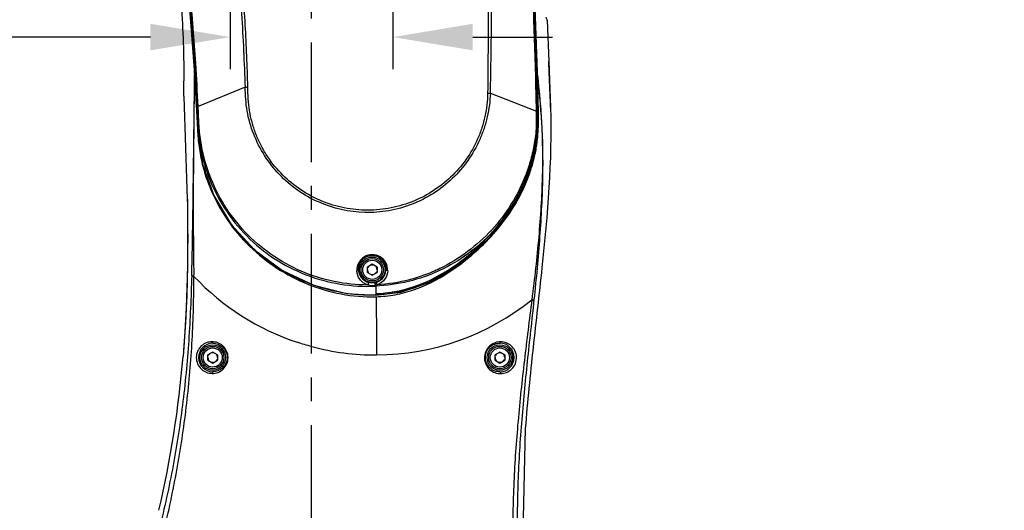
# Model space of a CAD drawing. Header units: millimetres. Extents: x 5828 to 6704, y 123 to 421.
# Tile 56 of 145: x 6417 to 6432, y 261 to 269. Entities that reach past the tile are written whole.
import ezdxf
from ezdxf import colors
from ezdxf.entities.mleader import LeaderData, LeaderLine
from ezdxf.math import Vec2, Vec3

# ---------------------------------------------------------------- set-up
doc = ezdxf.new("R2010")
doc.units = ezdxf.units.MM
doc.linetypes.add('CENTER', pattern=[0.6, 0.375, -0.075, 0.075, -0.075])
for name, color, linetype in [('中心线', 7, 'Continuous'), ('外形图', 7, 'Continuous'), ('多重引线', 7, 'Continuous'), ('尺寸标注', 7, 'Continuous')]:
    doc.layers.add(name, color=color, linetype=linetype)
doc.styles.add('微软雅黑', font='msyh.ttc', dxfattribs={"height": 1.5})
doc.dimstyles.new('尺寸标注_1_20比例', dxfattribs={"dimtxt": 1.5, "dimasz": 1.25, "dimexe": 0.5, "dimexo": 0.4, "dimgap": 0.5, "dimtad": 1, "dimdec": 1, "dimlfac": 20, "dimdsep": 46, "dimtxsty": '微软雅黑', "dimcen": 0.09, "dimadec": 0, "dimazin": 0, "dimtp": 0.01, "dimtm": 0.01, "dimtfac": 1, "dimtdec": 1, "dimtofl": 0, "dimtmove": 0, "dimatfit": 3, "dimfxl": 1, "dimtolj": 1, "dimarcsym": 0})

# ---------------------------------------------------------------- blocks, each defined once
blk = doc.blocks.new('*D1102')
at = {"layer": 'Defpoints', "color": 0}
for p in [(6420.079, 278.275), (6422.629, 278.3), (6422.629, 268.547)]:
    blk.add_point(p, dxfattribs=at)
at = {"layer": '尺寸标注', "color": 0, "lineweight": -2}
for p, q in [((6420.079, 277.875), (6420.079, 268.047)), ((6422.629, 277.9), (6422.629, 268.047)), ((6418.829, 268.547), (6412.956, 268.547)), ((6423.879, 268.547), (6425.129, 268.547))]:
    blk.add_line(p, q, dxfattribs=at)
at = {"layer": '尺寸标注', "color": 0}
for points in [[(6418.829, 268.339), (6418.829, 268.755), (6420.079, 268.547)], [(6423.879, 268.755), (6423.879, 268.339), (6422.629, 268.547)]]:
    blk.add_solid(points, dxfattribs=at)
at = {"layer": '尺寸标注', "color": 0, "insert": (6414.323, 269.827), "char_height": 1.5, "attachment_point": 5, "style": '微软雅黑'}
blk.add_mtext('\\A1;51', dxfattribs=at)
blk = doc.blocks.new('*D1103')
at = {"layer": 'Defpoints', "color": 0}
for p in [(6429.956, 276.775), (6427.905, 254.025), (6441.068, 254.025)]:
    blk.add_point(p, dxfattribs=at)
at = {"layer": '尺寸标注', "color": 0, "lineweight": -2}
for p, q in [((6430.356, 276.775), (6441.568, 276.775)), ((6441.068, 275.525), (6441.068, 255.275)), ((6428.305, 254.025), (6441.568, 254.025))]:
    blk.add_line(p, q, dxfattribs=at)
at = {"layer": '尺寸标注', "color": 0}
for points in [[(6441.276, 275.525), (6440.859, 275.525), (6441.068, 276.775)], [(6440.859, 255.275), (6441.276, 255.275), (6441.068, 254.025)]]:
    blk.add_solid(points, dxfattribs=at)
at = {"layer": '尺寸标注', "color": 0, "insert": (6439.805, 265.4), "char_height": 1.5, "attachment_point": 5, "rotation": 90, "style": '微软雅黑'}
blk.add_mtext('\\A1;455', dxfattribs=at)
blk = doc.blocks.new('*D1107')
at = {"layer": 'Defpoints', "color": 0}
for p in [(6396.354, 278.775), (6422.604, 233.66), (6422.604, 227.826)]:
    blk.add_point(p, dxfattribs=at)
at = {"layer": '尺寸标注', "color": 0, "lineweight": -2}
for p, q in [((6396.354, 278.375), (6396.354, 227.326)), ((6422.604, 233.26), (6422.604, 227.326)), ((6397.604, 227.826), (6421.354, 227.826))]:
    blk.add_line(p, q, dxfattribs=at)
at = {"layer": '尺寸标注', "color": 0}
for points in [[(6397.604, 228.034), (6397.604, 227.618), (6396.354, 227.826)], [(6421.354, 227.618), (6421.354, 228.034), (6422.604, 227.826)]]:
    blk.add_solid(points, dxfattribs=at)
at = {"layer": '尺寸标注', "color": 0, "insert": (6409.479, 229.102), "char_height": 1.5, "attachment_point": 5, "style": '微软雅黑'}
blk.add_mtext('\\A1;525', dxfattribs=at)
blk = doc.blocks.new('*D1135')
at = {"layer": 'Defpoints', "color": 0}
for p in [(6418.486, 281.475), (6430.504, 234.025), (6446.368, 234.025)]:
    blk.add_point(p, dxfattribs=at)
at = {"layer": '尺寸标注', "color": 0, "lineweight": -2}
for p, q in [((6418.886, 281.475), (6446.868, 281.475)), ((6446.368, 280.225), (6446.368, 235.275)), ((6430.904, 234.025), (6446.868, 234.025))]:
    blk.add_line(p, q, dxfattribs=at)
at = {"layer": '尺寸标注', "color": 0}
for points in [[(6446.576, 280.225), (6446.159, 280.225), (6446.368, 281.475)], [(6446.159, 235.275), (6446.576, 235.275), (6446.368, 234.025)]]:
    blk.add_solid(points, dxfattribs=at)
at = {"layer": '尺寸标注', "color": 0, "insert": (6445.092, 257.726), "char_height": 1.5, "attachment_point": 5, "rotation": 90, "style": '微软雅黑'}
blk.add_mtext('\\A1;949', dxfattribs=at)

msp = doc.modelspace()

# ---------------------------------------------------------------- linework, layer by layer
at = {"layer": '中心线', "linetype": 'CENTER', "ltscale": 5}
msp.add_line((6421.3543, 248.5891), (6421.3543, 283.5458), dxfattribs=at)
at = {"layer": '外形图', "color": 7, "linetype": 'Continuous'}
for p, q in [((6425.0469, 268.8137), (6425.0708, 268.165)), ((6425.0781, 267.9932), (6425.0708, 268.165)), ((6425.0708, 268.165), (6425.0984, 267.4437)), ((6419.5205, 267.9681), (6419.5208, 268.0259)), ((6424.884, 268.0276), (6424.8902, 267.969)), ((6419.5187, 267.9679), (6419.5201, 267.95)), ((6419.519, 267.9679), (6419.5201, 267.95)), ((6419.5204, 267.968), (6419.5205, 267.9681)), ((6424.8903, 267.969), (6424.8902, 267.969)), ((6424.8924, 267.9491), (6424.8915, 267.9691)), ((6424.8924, 267.9491), (6424.8917, 267.9691)), ((6420.3111, 267.7632), (6419.5762, 267.458)), ((6419.3515, 267.6288), (6419.3515, 267.6304)), ((6419.3515, 267.6237), (6419.3515, 267.6288)), ((6419.3515, 267.6177), (6419.4054, 266.0084)), ((6424.1544, 267.6702), (6424.8802, 267.387)), ((6422.3043, 264.9869), (6422.2293, 264.9436)), ((6422.2293, 264.857), (6422.2293, 264.9436)), ((6422.3793, 264.9436), (6422.3043, 264.9869)), ((6422.3793, 264.9436), (6422.3793, 264.857)), ((6422.2293, 264.857), (6422.3043, 264.8137)), ((6422.3043, 264.8137), (6422.3793, 264.857)), ((6422.3589, 264.644), (6422.3584, 264.6568)), ((6422.361, 264.5551), (6422.3616, 264.5277)), ((6422.3616, 264.5277), (6422.3621, 264.5069)), ((6422.3622, 264.5023), (6422.3621, 264.5069)), ((6419.8043, 263.6119), (6419.7293, 263.5686)), ((6419.7293, 263.482), (6419.7293, 263.5686)), ((6419.8793, 263.5686), (6419.8043, 263.6119)), ((6419.8793, 263.5686), (6419.8793, 263.482)), ((6424.3043, 263.6119), (6424.2293, 263.5686)), ((6424.2293, 263.482), (6424.2293, 263.5686)), ((6424.3793, 263.5686), (6424.3043, 263.6119)), ((6424.3793, 263.5686), (6424.3793, 263.482)), ((6419.7293, 263.482), (6419.8043, 263.4387)), ((6419.8043, 263.4387), (6419.8793, 263.482)), ((6424.2293, 263.482), (6424.3043, 263.4387)), ((6424.3043, 263.4387), (6424.3793, 263.482)), ((6424.7019, 262.4144), (6424.6495, 260.2546))]:
    msp.add_line(p, q, dxfattribs=at)
for points in [[(6425.0983, 267.4437), (6425.0963, 267.5147), (6425.0924, 267.6344), (6425.088, 267.7548), (6425.0831, 267.8766), (6425.0781, 267.9932)], [(6419.5204, 267.968), (6419.567, 267.1033), (6419.6451, 266.5561), (6419.8221, 266.0634), (6420.0944, 265.6119), (6420.4574, 265.2145), (6420.896, 264.8909), (6421.3899, 264.6581), (6421.907, 264.5284), (6422.3622, 264.5023)], [(6422.3622, 264.5023), (6422.7513, 264.5519), (6423.1902, 264.702), (6423.6659, 264.984), (6424.144, 265.4061), (6424.5094, 265.8783), (6424.742, 266.3432), (6424.8729, 266.8314), (6424.9027, 267.3984), (6424.8903, 267.969)], [(6419.4054, 266.0084), (6419.4069, 265.924), (6419.4097, 265.7157), (6419.4114, 265.4905), (6419.4114, 265.2518), (6419.4092, 265.0033), (6419.4044, 264.7491), (6419.3965, 264.4874), (6419.385, 264.216), (6419.3693, 263.9334), (6419.3484, 263.6381), (6419.3405, 263.5404)]]:
    msp.add_lwpolyline(points, dxfattribs=at)
for centre, radius in [((6422.3043, 264.9003), 0.2), ((6422.3043, 264.9003), 0.175), ((6422.3043, 264.9003), 0.15), ((6419.8043, 263.5253), 0.2), ((6419.8043, 263.5253), 0.175), ((6419.8043, 263.5253), 0.15), ((6424.3043, 263.5253), 0.2), ((6424.3043, 263.5253), 0.175), ((6424.3043, 263.5253), 0.15)]:
    msp.add_circle(centre, radius, dxfattribs=at)
for centre, radius, start, end in [((6375.5134, 265.326), 44.1144, 2.77019, 3.65207), ((6396.9589, 266.448), 22.6111, 3.34914, 3.80891), ((6500.0937, 269.4373), 75.2179, 181.118495, 181.388913), ((6420.3173, 269.984), 2.2207, 269.84089, 270.94671), ((6421.6923, 267.6236), 2.3408, 179.99775, 180.14534), ((6424.1784, 271.215), 3.5449, 268.93274, 269.61288), ((6422.3173, 267.2309), 2.756, 193.88938, 194.33765), ((6422.2231, 267.2061), 2.6585, 194.323, 205.06203), ((6422.247, 267.2193), 2.6858, 205.09974, 206.07961), ((6422.2374, 267.2147), 2.6751, 206.08096, 215.96337), ((6422.2513, 267.226), 2.693, 215.98517, 219.03777), ((6422.3004, 267.2666), 2.7568, 219.05087, 226.24893), ((6422.3157, 267.2819), 2.7784, 226.23955, 229.50863), ((6422.3219, 267.2897), 2.7883, 229.51486, 235.67316), ((6422.3044, 264.8949), 0.2421, 357.67815, 182.31526), ((6422.3276, 267.2979), 2.7983, 235.67192, 240.26631), ((6422.3043, 264.9003), 0.075, 120, 160.00237), ((6422.3043, 264.9003), 0.075, 60, 100.00237), ((6422.3043, 264.9003), 0.075, 0, 40.00237), ((6422.3536, 267.4656), 3.8991, 223.19293, 251.67404), ((6422.3286, 267.3004), 2.8009, 240.27448, 248.7541), ((6422.3041, 264.91), 0.2157, 182.57249, 194.0355), ((6422.3038, 264.91), 0.2155, 194.06959, 254.38945), ((6422.3043, 264.9003), 0.075, 180, 220.00237), ((6422.3043, 264.9003), 0.075, 240, 280.00237), ((6422.3043, 264.9003), 0.075, 300, 340.00237), ((6422.3042, 264.9101), 0.2155, 288.74473, 346.3721), ((6422.304, 264.91), 0.2157, 346.40226, 357.4182), ((6422.3054, 264.9065), 0.2118, 282.64454, 288.74966), ((6422.3052, 264.8433), 0.1939, 285.92572, 293.59546), ((6422.3541, 267.4666), 3.9005, 270.27116, 308.91849), ((6419.8066, 263.5252), 0.224, 90.58342, 179.96781), ((6422.3563, 267.4801), 3.914, 255.19622, 270.23722), ((6424.3014, 263.5257), 0.2253, 359.89313, 89.27671), ((6402.5953, 264.9388), 16.8036, 346.90316, 355.22609), ((6419.8062, 263.5252), 0.2236, 179.9746, 269.51509), ((6419.8043, 263.5253), 0.075, 180, 220.00237), ((6419.8043, 263.5253), 0.075, 120, 160.00237), ((6419.8043, 263.5253), 0.075, 60, 100.00237), ((6419.8043, 263.5253), 0.075, 0, 40.00237), ((6424.3043, 263.5253), 0.075, 180, 220.00237), ((6424.3043, 263.5253), 0.075, 120, 160.00237), ((6424.3043, 263.5253), 0.075, 60, 100.00237), ((6424.3019, 263.5256), 0.2248, 270.60023, 359.91665), ((6424.3043, 263.5253), 0.075, 0, 40.00237), ((6419.8043, 263.5253), 0.075, 240, 280.00237), ((6419.8043, 263.5253), 0.075, 300, 340.00237), ((6424.3043, 263.5253), 0.075, 240, 280.00237), ((6424.3043, 263.5253), 0.075, 300, 340.00237)]:
    msp.add_arc(centre, radius, start, end, dxfattribs=at)
for points, knots in [([(6419.5214, 268.1349), (6419.4977, 268.5079), (6419.4375, 269.253), (6419.3113, 270.367), (6419.1572, 271.4775), (6418.9801, 272.5846), (6418.8186, 273.5047), (6418.683, 274.2397), (6418.5955, 274.6985), (6418.5258, 275.0656), (6418.4741, 275.3411), (6418.4216, 275.6164), (6418.3651, 275.891), (6418.3088, 276.1656), (6418.2671, 276.4432), (6418.2499, 276.7236), (6418.2596, 277.0979), (6418.3368, 277.5618), (6418.5276, 278.0921), (6418.8112, 278.5795), (6419.2984, 279.1487), (6420.0891, 279.6815), (6421.2002, 279.9412), (6422.3309, 279.7903), (6423.1703, 279.3381), (6423.7104, 278.8186), (6424.0398, 278.361), (6424.2814, 277.8516), (6424.3772, 277.4879), (6424.4101, 277.3039)], [0, 0, 0, 0, 0.0625552, 0.1251102, 0.1876651, 0.2502198, 0.3127741, 0.3440519, 0.3753302, 0.3909678, 0.4066039, 0.4222422, 0.4378885, 0.453533, 0.4691692, 0.484829, 0.5004959, 0.5317851, 0.5630703, 0.5943514, 0.6256317, 0.6879379, 0.750243, 0.8125488, 0.8748545, 0.9061344, 0.9374199, 0.9687065, 1, 1, 1, 1]), ([(6419.5381, 268.136), (6419.5137, 268.5071), (6419.454, 269.2488), (6419.3291, 270.3579), (6419.177, 271.4635), (6419.0018, 272.5657), (6418.8415, 273.4817), (6418.7073, 274.2135), (6418.6205, 274.6703), (6418.5509, 275.0357), (6418.499, 275.3098), (6418.447, 275.5839), (6418.3924, 275.8575), (6418.3359, 276.1308), (6418.2789, 276.4986), (6418.2621, 276.9659), (6418.3486, 277.5203), (6418.5325, 278.05), (6418.8077, 278.5385), (6419.1672, 278.969), (6419.5982, 279.3277), (6420.0863, 279.6041), (6420.6167, 279.787), (6421.1715, 279.8707), (6421.7325, 279.8522), (6422.4612, 279.6936), (6423.135, 279.3374), (6423.6757, 278.8237), (6424.0062, 278.3699), (6424.251, 277.8653), (6424.3503, 277.5043), (6424.383, 277.3212)], [0, 0, 0, 0, 0.0625156, 0.1250322, 0.1875495, 0.2500659, 0.3125832, 0.3438416, 0.3751, 0.3907293, 0.4063585, 0.4219876, 0.4376171, 0.4532464, 0.4688849, 0.5001472, 0.5313885, 0.5626369, 0.593884, 0.6251199, 0.6563688, 0.6876263, 0.7188823, 0.7501318, 0.7813996, 0.8126717, 0.8749475, 0.9062139, 0.9374844, 0.9687499, 1, 1, 1, 1]), ([(6424.1544, 267.6702), (6424.1577, 267.7542), (6424.161, 267.9223), (6424.1663, 268.2587), (6424.1732, 268.6791), (6424.1728, 269.1837), (6424.1661, 269.8566), (6424.1511, 270.6976), (6424.1097, 271.7062), (6424.0532, 272.714), (6423.979, 273.7207), (6423.9042, 274.5586), (6423.8341, 275.2279), (6423.7878, 275.6459), (6423.7474, 275.9799), (6423.7151, 276.2301), (6423.6822, 276.4803), (6423.652, 276.7308), (6423.6225, 276.9815), (6423.5807, 277.2306), (6423.5168, 277.4752), (6423.3969, 277.7902), (6423.1816, 278.1556), (6422.8339, 278.526), (6422.4132, 278.8112), (6421.9398, 278.9963), (6421.4369, 279.0717), (6420.9297, 279.0332), (6420.4437, 278.8831), (6420.0039, 278.6283), (6419.6308, 278.2834), (6419.3442, 277.8637), (6419.1547, 277.392), (6419.1017, 277.0566), (6419.093, 276.8886)], [0, 0, 0, 0, 0.0156247, 0.0312509, 0.0625056, 0.0937623, 0.1250209, 0.1875417, 0.2500646, 0.3125893, 0.3751142, 0.4376385, 0.4689005, 0.5001629, 0.5157915, 0.5314178, 0.5470458, 0.5626802, 0.578314, 0.5939388, 0.6095815, 0.6252204, 0.6564523, 0.6876741, 0.718895, 0.7501183, 0.7813492, 0.8125995, 0.8438563, 0.875079, 0.9062772, 0.9374946, 0.9687462, 1, 1, 1, 1]), ([(6420.354, 267.7635), (6420.3461, 268.089), (6420.3191, 268.7397), (6420.2544, 269.7147), (6420.1658, 270.6882), (6420.0505, 271.6592), (6419.9142, 272.6273), (6419.7825, 273.4315), (6419.6628, 274.0721), (6419.5684, 274.5515), (6419.4694, 275.0299), (6419.3598, 275.506), (6419.2545, 275.9823), (6419.1447, 276.3755), (6419.116, 276.7008), (6419.1211, 276.9455), (6419.1529, 277.1884), (6419.2319, 277.5048), (6419.3957, 277.8811), (6419.7803, 278.4083), (6420.4652, 278.8893), (6421.2893, 279.0343), (6421.9348, 278.936), (6422.3936, 278.7589), (6422.8029, 278.4871), (6423.1442, 278.1328), (6423.3967, 277.711), (6423.5014, 277.3996), (6423.5347, 277.2403)], [0, 0, 0, 0, 0.0625413, 0.1251216, 0.1877243, 0.2503389, 0.3129568, 0.3755693, 0.4068711, 0.4381676, 0.4694567, 0.5007355, 0.5320031, 0.5632501, 0.5788938, 0.5945453, 0.6101993, 0.6258529, 0.6571005, 0.6883226, 0.7504053, 0.812555, 0.8438038, 0.8750365, 0.9062588, 0.937489, 0.9687393, 1, 1, 1, 1]), ([(6424.383, 277.3212), (6424.3998, 277.2268), (6424.4244, 277.0363), (6424.4609, 276.6543), (6424.5065, 276.1767), (6424.552, 275.6029), (6424.5937, 275.0288), (6424.6288, 274.4542), (6424.6691, 273.6878), (6424.7106, 272.7293), (6424.7489, 271.5786), (6424.7774, 270.6197), (6424.799, 269.8525), (6424.8227, 269.0854), (6424.8411, 268.51), (6424.8556, 268.1265)], [0, 0, 0, 0, 0.0312482, 0.0625085, 0.1250047, 0.1875045, 0.250004, 0.3125036, 0.3750034, 0.5000024, 0.6250018, 0.7500012, 0.812501, 0.8750006, 1, 1, 1, 1]), ([(6424.4101, 277.3039), (6424.4438, 277.1154), (6424.4702, 276.8287), (6424.5005, 276.447), (6424.5257, 276.1608), (6424.5505, 275.8747), (6424.5812, 275.4931), (6424.6138, 275.0155), (6424.6476, 274.442), (6424.6771, 273.8683), (6424.7031, 273.2944), (6424.7334, 272.5291), (6424.7644, 271.5722), (6424.7978, 270.4238), (6424.8313, 269.2754), (6424.8574, 268.5099), (6424.8732, 268.1273)], [0, 0, 0, 0, 0.0624922, 0.0937668, 0.1250192, 0.1562603, 0.1875029, 0.2500045, 0.3125075, 0.3750056, 0.4375048, 0.5000049, 0.6250036, 0.7500024, 0.8750013, 1, 1, 1, 1]), ([(6423.5347, 277.2403), (6423.5551, 277.1425), (6423.5813, 276.944), (6423.6187, 276.6466), (6423.6579, 276.3493), (6423.6926, 276.0515), (6423.7264, 275.7535), (6423.7708, 275.3561), (6423.823, 274.859), (6423.8772, 274.2616), (6423.9262, 273.6637), (6423.9698, 273.0654), (6424.0192, 272.2671), (6424.0592, 271.4682), (6424.0879, 270.6689), (6424.1024, 270.0693), (6424.1125, 269.4696), (6424.1189, 268.9698), (6424.1198, 268.57), (6424.1167, 268.1703), (6424.1164, 267.8705), (6424.1123, 267.6707)], [0, 0, 0, 0, 0.0312439, 0.0624856, 0.0937329, 0.1249806, 0.1562302, 0.1874812, 0.2499858, 0.3124926, 0.375001, 0.4375101, 0.5000193, 0.6250353, 0.6875418, 0.7500461, 0.8125464, 0.8750401, 0.9062844, 0.9375267, 1, 1, 1, 1]), ([(6424.4433, 277.1536), (6424.4701, 276.9639), (6424.5, 276.5815), (6424.5538, 276.0093), (6424.5955, 275.4359), (6424.6349, 274.8624), (6424.667, 274.2884), (6424.7051, 273.5229), (6424.7435, 272.5655), (6424.7799, 271.4164), (6424.8125, 270.2671), (6424.8472, 269.1179), (6424.8736, 268.3519), (6424.8902, 267.969)], [0, 0, 0, 0, 0.0625, 0.125, 0.1875002, 0.25, 0.3125002, 0.3750002, 0.5, 0.6250001, 0.7500002, 0.8750003, 1, 1, 1, 1]), ([(6424.8915, 267.9691), (6424.8749, 268.3498), (6424.8491, 269.1115), (6424.8143, 270.2542), (6424.7821, 271.397), (6424.7458, 272.5397), (6424.7004, 273.682), (6424.6507, 274.6334), (6424.6008, 275.394), (6424.5652, 275.869), (6424.5336, 276.2488), (6424.5075, 276.5334), (6424.4815, 276.818), (6424.4624, 277.0076), (6424.4509, 277.1022)], [0, 0, 0, 0, 0.1249997, 0.2499992, 0.3749989, 0.4999984, 0.6249977, 0.7499965, 0.8124963, 0.874996, 0.9062461, 0.9374963, 0.9687442, 1, 1, 1, 1]), ([(6419.093, 276.8886), (6419.088, 276.7925), (6419.0891, 276.6478), (6419.1102, 276.4565), (6419.145, 276.2675), (6419.2029, 276.0346), (6419.2676, 275.7539), (6419.331, 275.4729), (6419.3935, 275.1917), (6419.4536, 274.9099), (6419.5304, 274.5334), (6419.6216, 274.0617), (6419.7589, 273.3052), (6419.9061, 272.3553), (6420.0564, 271.2117), (6420.1751, 270.0644), (6420.2603, 268.9147), (6420.2988, 268.1471), (6420.3111, 267.7632)], [0, 0, 0, 0, 0.0313031, 0.0469226, 0.0625245, 0.0937675, 0.1249921, 0.15621, 0.1874443, 0.2186861, 0.2499313, 0.3124345, 0.374949, 0.4999938, 0.6250448, 0.7500789, 0.8750757, 1, 1, 1, 1]), ([(6419.5204, 267.9681), (6419.4989, 268.3309), (6419.4443, 269.0558), (6419.3273, 270.1399), (6419.1825, 271.2207), (6419.0155, 272.2982), (6418.8613, 273.1936), (6418.7317, 273.9088), (6418.6317, 274.4447), (6418.5296, 274.9802), (6418.4448, 275.4265), (6418.3747, 275.7832), (6418.3041, 276.1394), (6418.2581, 276.409), (6418.2475, 276.5904)], [0, 0, 0, 0, 0.1250016, 0.2500042, 0.3750079, 0.5000125, 0.6250176, 0.6875207, 0.7500231, 0.8125256, 0.8750297, 0.9062793, 0.937529, 1, 1, 1, 1]), ([(6418.8055, 273.4905), (6418.9286, 272.805), (6419.1595, 271.4312), (6419.398, 269.5887), (6419.4916, 268.4314), (6419.519, 267.9679)], [0, 0, 0, 0, 0.3750051, 0.7499946, 1, 1, 1, 1]), ([(6419.3515, 267.6304), (6419.3517, 267.7242), (6419.3579, 267.9751), (6419.351, 268.425), (6419.3227, 268.9963), (6419.2709, 269.6306), (6419.2008, 270.2878), (6419.0882, 271.1735), (6418.9875, 271.8371), (6418.9157, 272.2791)], [0, 0, 0, 0, 0.0601957, 0.1610668, 0.2886182, 0.4271477, 0.5693603, 0.7126965, 1, 1, 1, 1]), ([(6425.0469, 268.8136), (6425.046, 268.8153), (6425.0393, 268.8298), (6425.0349, 268.8452), (6425.031, 268.8587)], [0, 0, 0, 0, 0.1168303, 1, 1, 1, 1]), ([(6419.5208, 268.0259), (6419.5208, 268.0353), (6419.5211, 268.0716), (6419.5213, 268.1079), (6419.5214, 268.1349)], [0, 0, 0, 0, 0.2571457, 1, 1, 1, 1]), ([(6419.5381, 268.1362), (6419.5358, 268.136), (6419.5303, 268.1356), (6419.5247, 268.1354), (6419.5214, 268.1349)], [0, 0, 0, 0, 0.4021641, 1, 1, 1, 1]), ([(6419.5583, 267.4573), (6419.5532, 267.5703), (6419.5414, 267.7962), (6419.5288, 268.0221), (6419.5214, 268.1349)], [0, 0, 0, 0, 0.5000011, 1, 1, 1, 1]), ([(6424.8556, 268.1263), (6424.858, 268.1265), (6424.8638, 268.1268), (6424.8697, 268.1268), (6424.8732, 268.1273)], [0, 0, 0, 0, 0.403986, 1, 1, 1, 1]), ([(6424.8556, 268.1265), (6424.8598, 268.0033), (6424.8691, 267.7568), (6424.8786, 267.5103), (6424.8802, 267.387)], [0, 0, 0, 0, 0.4999993, 1, 1, 1, 1]), ([(6424.8732, 268.1278), (6424.874, 268.12), (6424.8778, 268.0866), (6424.8813, 268.0533), (6424.884, 268.0276)], [0, 0, 0, 0, 0.2323202, 1, 1, 1, 1]), ([(6424.8732, 268.1273), (6424.8779, 268.004), (6424.8876, 267.7574), (6424.899, 267.5108), (6424.9007, 267.3874)], [0, 0, 0, 0, 0.5000009, 1, 1, 1, 1]), ([(6419.4746, 264.8089), (6419.4836, 265.1029), (6419.494, 265.6751), (6419.5058, 266.7216), (6419.5168, 267.4739), (6419.5202, 267.9482)], [0, 0, 0, 0, 0.2810484, 0.5468082, 1, 1, 1, 1]), ([(6419.511, 264.7968), (6419.5121, 264.9458), (6419.5075, 265.2411), (6419.5038, 265.6787), (6419.5043, 266.1046), (6419.5071, 266.6398), (6419.5143, 267.2525), (6419.5189, 267.7279), (6419.5202, 267.9478)], [0, 0, 0, 0, 0.1418367, 0.2811277, 0.4166559, 0.5473542, 0.7906118, 1, 1, 1, 1]), ([(6419.5205, 267.9681), (6419.5253, 267.896), (6419.5338, 267.7517), (6419.546, 267.5353), (6419.5574, 267.3188), (6419.5632, 267.1744), (6419.5671, 267.1023)], [0, 0, 0, 0, 0.2499985, 0.5000025, 0.7500006, 1, 1, 1, 1]), ([(6422.3614, 264.5275), (6422.4607, 264.5308), (6422.6591, 264.5514), (6423.0449, 264.6504), (6423.405, 264.8289), (6423.7299, 265.058), (6423.9578, 265.2512), (6424.1687, 265.4628), (6424.3579, 265.6939), (6424.5251, 265.9414), (6424.6644, 266.2058), (6424.7702, 266.4851), (6424.8443, 266.7744), (6424.879, 267.0715), (6424.8794, 267.3703), (6424.8711, 267.669), (6424.8671, 267.8684), (6424.8651, 267.9681)], [0, 0, 0, 0, 0.062451, 0.1249064, 0.2496594, 0.3121805, 0.3747179, 0.4372425, 0.4997554, 0.5622538, 0.6247264, 0.6871743, 0.7496255, 0.8120635, 0.8746247, 0.9373074, 1, 1, 1, 1]), ([(6422.3632, 264.4784), (6422.4632, 264.4816), (6422.6632, 264.5029), (6423.0513, 264.6056), (6423.4121, 264.7892), (6423.7379, 265.022), (6423.9667, 265.2173), (6424.179, 265.4306), (6424.434, 265.7395), (6424.6462, 266.0833), (6424.7909, 266.4573), (6424.8671, 266.7486), (6424.9038, 267.0477), (6424.9054, 267.3484), (6424.8979, 267.6487), (6424.8941, 267.849), (6424.8924, 267.9491)], [0, 0, 0, 0, 0.0625059, 0.1250132, 0.2498322, 0.3123658, 0.3749057, 0.4374409, 0.4999786, 0.6248569, 0.6873667, 0.7498807, 0.8123976, 0.8749294, 0.9374648, 1, 1, 1, 1]), ([(6424.8924, 267.9478), (6424.9182, 267.7038), (6424.9678, 267.1734), (6424.9762, 266.4858), (6424.9493, 265.8857), (6424.9138, 265.4099), (6424.8646, 264.9235), (6424.8248, 264.5965), (6424.8043, 264.4318)], [0, 0, 0, 0, 0.2087546, 0.4529253, 0.5841842, 0.7197954, 0.8587599, 1, 1, 1, 1]), ([(6424.8924, 267.9478), (6424.9048, 267.834), (6424.9304, 267.5911), (6424.9706, 267.0616), (6424.9803, 266.4906), (6424.9581, 265.891), (6424.9185, 265.2488), (6424.8729, 264.7616), (6424.8385, 264.4333)], [0, 0, 0, 0, 0.0975029, 0.2079678, 0.4521528, 0.5833231, 0.7188708, 1, 1, 1, 1]), ([(6419.5314, 267.7689), (6419.5367, 267.6797), (6419.5463, 267.5013), (6419.5559, 267.3229), (6419.5599, 267.2337)], [0, 0, 0, 0, 0.5000008, 1, 1, 1, 1]), ([(6424.1544, 267.6702), (6424.1516, 267.6076), (6424.1421, 267.4824), (6424.1099, 267.2968), (6424.0583, 267.1155), (6423.9679, 266.8814), (6423.8132, 266.6066), (6423.5662, 266.3205), (6423.269, 266.0869), (6422.9316, 265.9162), (6422.5671, 265.8148), (6422.0657, 265.7765), (6421.4394, 265.9169), (6420.9157, 266.2876), (6420.6067, 266.6847), (6420.4353, 267.0222), (6420.3298, 267.3867), (6420.3168, 267.6382), (6420.3111, 267.7632)], [0, 0, 0, 0, 0.0312913, 0.0625863, 0.0939108, 0.1252302, 0.1877443, 0.2502522, 0.3127645, 0.3752951, 0.4378356, 0.5004026, 0.624974, 0.7495588, 0.8121392, 0.8748367, 0.9375067, 1, 1, 1, 1]), ([(6424.1123, 267.6707), (6424.1106, 267.5477), (6424.0894, 267.3627), (6424.0241, 267.125), (6423.9368, 266.8944), (6423.7843, 266.6247), (6423.541, 266.3442), (6423.248, 266.116), (6422.916, 265.9494), (6422.5579, 265.8508), (6422.1874, 265.8231), (6421.8186, 265.8685), (6421.4657, 265.9845), (6421.142, 266.167), (6420.8604, 266.4093), (6420.6699, 266.6537), (6420.5484, 266.8684), (6420.4743, 267.0382), (6420.4172, 267.2142), (6420.3773, 267.3951), (6420.3584, 267.579), (6420.3539, 267.702), (6420.354, 267.7635)], [0, 0, 0, 0, 0.0624616, 0.093749, 0.1250299, 0.1875001, 0.2499559, 0.3124127, 0.3748841, 0.4373708, 0.4998706, 0.5623703, 0.6248627, 0.6873439, 0.7498346, 0.8123377, 0.8436312, 0.8749241, 0.906233, 0.9375147, 0.9687636, 1, 1, 1, 1]), ([(6424.898, 267.6141), (6424.8997, 267.5402), (6424.9035, 267.3923), (6424.9048, 267.1704), (6424.892, 266.9486), (6424.8578, 266.729), (6424.8025, 266.5139), (6424.7062, 266.2339), (6424.4711, 265.771), (6424.0838, 265.313), (6423.6228, 264.9422), (6423.3675, 264.7897), (6423.2342, 264.7257)], [0, 0, 0, 0, 0.062559, 0.1251202, 0.1876758, 0.2502268, 0.3127756, 0.375324, 0.5003276, 0.7498299, 0.8749102, 1, 1, 1, 1]), ([(6419.5583, 267.4573), (6419.5588, 267.4573), (6419.5648, 267.4576), (6419.5707, 267.4578), (6419.5761, 267.4581)], [0, 0, 0, 0, 0.0840395, 1, 1, 1, 1]), ([(6419.5583, 267.4573), (6419.5604, 267.4109), (6419.5644, 267.318), (6419.5711, 267.1321), (6419.5922, 266.9002), (6419.6499, 266.6267), (6419.7624, 266.272), (6419.9731, 265.8538), (6420.3247, 265.4166), (6420.7588, 265.0608), (6421.2581, 264.8041), (6421.7994, 264.6572), (6422.1734, 264.6353), (6422.3589, 264.644)], [0, 0, 0, 0, 0.0312838, 0.0625684, 0.1251222, 0.1876771, 0.2502359, 0.3751973, 0.500157, 0.6251205, 0.7500746, 0.8750385, 1, 1, 1, 1]), ([(6422.2387, 264.6617), (6421.882, 264.6629), (6421.1605, 264.8098), (6420.4091, 265.3389), (6419.97, 265.9087), (6419.772, 266.3146), (6419.6646, 266.6572), (6419.6112, 266.9213), (6419.5851, 267.1893), (6419.5804, 267.3685), (6419.5761, 267.458)], [0, 0, 0, 0, 0.2493389, 0.4987498, 0.6240992, 0.7493743, 0.8120389, 0.8746891, 0.9373529, 1, 1, 1, 1]), ([(6424.9007, 267.3874), (6424.902, 267.3011), (6424.9004, 267.1283), (6424.8709, 266.8706), (6424.8152, 266.6174), (6424.7354, 266.3707), (6424.6324, 266.1328), (6424.4644, 265.831), (6424.2019, 265.4856), (6423.8139, 265.1386), (6423.2198, 264.7854), (6422.7019, 264.6598), (6422.3589, 264.644)], [0, 0, 0, 0, 0.0626012, 0.1252203, 0.1878554, 0.2504589, 0.3130625, 0.3756627, 0.5007722, 0.6258575, 0.7509035, 1, 1, 1, 1]), ([(6424.8802, 267.387), (6424.8817, 267.3021), (6424.8781, 267.132), (6424.8476, 266.8786), (6424.792, 266.6294), (6424.6865, 266.3063), (6424.497, 265.9236), (6424.1874, 265.5157), (6423.8076, 265.1726), (6423.4438, 264.9488), (6423.1306, 264.8163), (6422.8063, 264.7139), (6422.5523, 264.6749), (6422.3828, 264.6656)], [0, 0, 0, 0, 0.0625278, 0.1250785, 0.1876326, 0.2501656, 0.3750742, 0.5000306, 0.6249865, 0.7499053, 0.812441, 0.874984, 1, 1, 1, 1]), ([(6425.0984, 267.4437), (6425.1214, 266.6062), (6425.0151, 265.3459), (6424.8215, 263.6761), (6424.7347, 262.8359), (6424.7019, 262.4144)], [0, 0, 0, 0, 0.4980675, 0.7486886, 1, 1, 1, 1]), ([(6424.8802, 267.387), (6424.8832, 267.387), (6424.8882, 267.3872), (6424.8948, 267.3869), (6424.8983, 267.3878), (6424.9005, 267.387), (6424.9007, 267.3874)], [0, 0, 0, 0, 0.4276777, 0.7420784, 0.9344504, 1, 1, 1, 1]), ([(6419.5599, 267.2337), (6419.5639, 267.1426), (6419.5712, 266.9604), (6419.6074, 266.6887), (6419.6731, 266.4227), (6419.7961, 266.0791), (6420.0158, 265.6762), (6420.3708, 265.2563), (6420.8007, 264.9136), (6421.288, 264.6592), (6421.8148, 264.5024), (6422.1812, 264.4726), (6422.3632, 264.4784)], [0, 0, 0, 0, 0.0625626, 0.1251084, 0.1876689, 0.2502268, 0.3751831, 0.5001491, 0.6251265, 0.7501057, 0.8750722, 1, 1, 1, 1]), ([(6419.5671, 267.1023), (6419.5718, 267.0126), (6419.5858, 266.8333), (6419.6204, 266.6565), (6419.6419, 266.5694)], [0, 0, 0, 0, 0.5000085, 1, 1, 1, 1]), ([(6422.0885, 264.9003), (6422.0874, 264.926), (6422.0947, 264.98), (6422.1362, 265.0544), (6422.2095, 265.1114), (6422.3058, 265.1329), (6422.4011, 265.11), (6422.4728, 265.053), (6422.5134, 264.9793), (6422.5206, 264.9259), (6422.5195, 264.9003)], [0, 0, 0, 0, 0.1116196, 0.2303206, 0.3609917, 0.5027512, 0.6433086, 0.7718602, 0.8890253, 1, 1, 1, 1]), ([(6419.4755, 264.8089), (6419.4648, 264.47), (6419.4364, 263.7915), (6419.3402, 262.7765), (6419.1825, 261.7683), (6418.9593, 260.7726), (6418.6964, 259.7871), (6418.4153, 258.8068), (6418.1305, 257.8275), (6417.9441, 257.1737), (6417.8516, 256.8466)], [0, 0, 0, 0, 0.1247065, 0.2497441, 0.3747832, 0.4998226, 0.6248708, 0.7499167, 0.8749603, 1, 1, 1, 1]), ([(6417.989, 257.0027), (6418.0791, 257.3226), (6418.2611, 257.9618), (6418.5369, 258.9198), (6418.8065, 259.8797), (6419.0573, 260.8447), (6419.2643, 261.8205), (6419.3837, 262.6433), (6419.4496, 263.3048), (6419.4862, 263.8021), (6419.5038, 264.2997), (6419.5097, 264.6313), (6419.511, 264.7968)], [0, 0, 0, 0, 0.1250224, 0.2500487, 0.3750778, 0.500109, 0.6251392, 0.7501697, 0.8126894, 0.8752105, 0.9377409, 1, 1, 1, 1]), ([(6419.511, 264.7968), (6419.5024, 264.7982), (6419.4909, 264.8003), (6419.479, 264.8048), (6419.4752, 264.8074), (6419.4746, 264.8089)], [0, 0, 0, 0, 0.6709989, 0.8787528, 1, 1, 1, 1]), ([(6422.2387, 264.6617), (6422.2121, 264.6692), (6422.1629, 264.6928), (6422.0904, 264.764), (6422.0644, 264.8379), (6422.0625, 264.8851)], [0, 0, 0, 0, 0.2755152, 0.5298336, 1, 1, 1, 1]), ([(6422.5464, 264.8851), (6422.5446, 264.8399), (6422.5131, 264.7436), (6422.4304, 264.682), (6422.3828, 264.6656)], [0, 0, 0, 0, 0.4731359, 1, 1, 1, 1]), ([(6421.3136, 264.6898), (6421.4798, 264.6252), (6421.8253, 264.5275), (6422.1839, 264.5008), (6422.3621, 264.5069)], [0, 0, 0, 0, 0.5000089, 1, 1, 1, 1]), ([(6422.2387, 264.6617), (6422.2428, 264.6694), (6422.2464, 264.682), (6422.2479, 264.6949), (6422.2474, 264.7016), (6422.2458, 264.7025)], [0, 0, 0, 0, 0.6154406, 0.8711515, 1, 1, 1, 1]), ([(6422.3584, 264.6568), (6422.3292, 264.6483), (6422.2868, 264.647), (6422.248, 264.6581), (6422.2387, 264.6617)], [0, 0, 0, 0, 0.7541907, 1, 1, 1, 1]), ([(6422.3518, 264.6999), (6422.3256, 264.694), (6422.289, 264.6927), (6422.2542, 264.7001), (6422.2458, 264.7025)], [0, 0, 0, 0, 0.7543383, 1, 1, 1, 1]), ([(6422.3584, 264.6568), (6422.3565, 264.6608), (6422.354, 264.6688), (6422.3513, 264.6808), (6422.3501, 264.6906), (6422.3503, 264.6967), (6422.351, 264.6995), (6422.3518, 264.6999)], [0, 0, 0, 0, 0.2947081, 0.5618497, 0.8358479, 0.9420531, 1, 1, 1, 1]), ([(6422.3589, 264.644), (6422.3591, 264.637), (6422.3598, 264.6073), (6422.3605, 264.5777), (6422.361, 264.5551)], [0, 0, 0, 0, 0.2385866, 1, 1, 1, 1]), ([(6423.2342, 264.7257), (6423.1662, 264.693), (6422.8892, 264.5755), (6422.5875, 264.5122), (6422.3621, 264.5069)], [0, 0, 0, 0, 0.2506982, 1, 1, 1, 1]), ([(6422.3828, 264.6656), (6422.3786, 264.6727), (6422.3742, 264.6846), (6422.3721, 264.6973), (6422.3716, 264.7048), (6422.3735, 264.706)], [0, 0, 0, 0, 0.5817271, 0.8419035, 1, 1, 1, 1]), ([(6422.3629, 264.4784), (6422.364, 264.4143), (6422.3694, 264.1103), (6422.3724, 263.8062), (6422.3725, 263.5662)], [0, 0, 0, 0, 0.2106781, 1, 1, 1, 1]), ([(6424.8045, 264.4318), (6424.7636, 264.1149), (6424.6856, 263.4806), (6424.5818, 262.5275), (6424.5147, 261.5709), (6424.4968, 260.612), (6424.5308, 259.6537), (6424.6371, 258.3798), (6424.7774, 257.4305), (6424.8925, 256.8021)], [0, 0, 0, 0, 0.1250074, 0.2500254, 0.375035, 0.5000404, 0.6250434, 0.7500479, 1, 1, 1, 1]), ([(6424.8385, 264.4333), (6424.8216, 264.2716), (6424.7852, 263.9486), (6424.7142, 263.3023), (6424.6348, 262.4933), (6424.577, 261.5193), (6424.5678, 260.2185), (6424.6848, 258.5948), (6424.8849, 257.3089), (6425.0066, 256.6703)], [0, 0, 0, 0, 0.0624851, 0.1250007, 0.2500273, 0.3750453, 0.5000606, 0.7500217, 1, 1, 1, 1]), ([(6424.8043, 264.4318), (6424.8087, 264.4316), (6424.8166, 264.4314), (6424.827, 264.4314), (6424.8338, 264.432), (6424.8376, 264.4325), (6424.8385, 264.4333)], [0, 0, 0, 0, 0.3885714, 0.6910391, 0.8962587, 1, 1, 1, 1]), ([(6419.7928, 263.7736), (6419.7625, 263.7726), (6419.7004, 263.762), (6419.619, 263.7098), (6419.5611, 263.6279), (6419.5399, 263.527), (6419.5604, 263.4261), (6419.6087, 263.3563), (6419.6593, 263.3157), (6419.7154, 263.2857), (6419.7631, 263.2788), (6419.7942, 263.2763)], [0, 0, 0, 0, 0.1175661, 0.238852, 0.3658994, 0.4971192, 0.6279405, 0.7549739, 0.8173618, 0.8788641, 1, 1, 1, 1]), ([(6419.8043, 263.7491), (6419.8006, 263.7492), (6419.7937, 263.7588), (6419.7928, 263.7678), (6419.7927, 263.7736)], [0, 0, 0, 0, 0.3868858, 1, 1, 1, 1]), ([(6419.7942, 263.2763), (6419.8257, 263.2761), (6419.89, 263.2875), (6419.9734, 263.3407), (6420.0314, 263.4241), (6420.0517, 263.5261), (6420.0292, 263.6279), (6419.9787, 263.6975), (6419.9267, 263.7372), (6419.8704, 263.7656), (6419.8234, 263.772), (6419.7928, 263.7736)], [0, 0, 0, 0, 0.1210032, 0.2439521, 0.370488, 0.5007773, 0.6320861, 0.7597996, 0.821792, 0.8822684, 1, 1, 1, 1]), ([(6419.8043, 263.7491), (6419.8315, 263.7494), (6419.8878, 263.7396), (6419.9627, 263.6937), (6420.0168, 263.619), (6420.0367, 263.5263), (6420.0174, 263.434), (6419.9647, 263.3593), (6419.8899, 263.3119), (6419.8324, 263.3014), (6419.8043, 263.3016)], [0, 0, 0, 0, 0.11643, 0.2377873, 0.3663842, 0.4993464, 0.6307671, 0.7574566, 0.8798595, 1, 1, 1, 1]), ([(6424.3174, 263.7726), (6424.2868, 263.7731), (6424.223, 263.7612), (6424.1376, 263.7085), (6424.0767, 263.6222), (6424.0561, 263.5173), (6424.0796, 263.4155), (6424.1389, 263.3349), (6424.2215, 263.283), (6424.2849, 263.274), (6424.316, 263.2731)], [0, 0, 0, 0, 0.1167429, 0.2413825, 0.3740303, 0.508257, 0.6376462, 0.7612045, 0.8811298, 1, 1, 1, 1]), ([(6424.3043, 263.3008), (6424.2764, 263.3005), (6424.2195, 263.3107), (6424.1453, 263.3566), (6424.0919, 263.4294), (6424.0702, 263.5209), (6424.088, 263.6159), (6424.1426, 263.694), (6424.2195, 263.7414), (6424.2769, 263.7513), (6424.3043, 263.751)], [0, 0, 0, 0, 0.1184566, 0.2382319, 0.3619442, 0.4915787, 0.6262773, 0.7593423, 0.8838109, 1, 1, 1, 1]), ([(6424.3043, 263.751), (6424.3062, 263.7511), (6424.3148, 263.7553), (6424.3169, 263.7656), (6424.3175, 263.7726)], [0, 0, 0, 0, 0.2116048, 1, 1, 1, 1]), ([(6424.316, 263.2731), (6424.3474, 263.275), (6424.4119, 263.2858), (6424.4957, 263.3422), (6424.5539, 263.4289), (6424.5721, 263.5338), (6424.5466, 263.6346), (6424.487, 263.7127), (6424.4071, 263.762), (6424.3469, 263.7705), (6424.3174, 263.7726)], [0, 0, 0, 0, 0.1214439, 0.2472627, 0.3791559, 0.5147986, 0.6465475, 0.7694509, 0.885654, 1, 1, 1, 1]), ([(6419.8043, 263.3016), (6419.8008, 263.3015), (6419.7948, 263.291), (6419.7942, 263.2822), (6419.7942, 263.2762)], [0, 0, 0, 0, 0.3685989, 1, 1, 1, 1]), ([(6424.3043, 263.3008), (6424.308, 263.3007), (6424.3157, 263.2902), (6424.3163, 263.2799), (6424.316, 263.2731)], [0, 0, 0, 0, 0.355976, 1, 1, 1, 1])]:
    msp.add_open_spline(points, degree=3, knots=knots, dxfattribs=at)
for points in [[(6425.047, 268.8136), (6425.0469, 268.8156), (6425.0469, 268.8179), (6425.0457, 268.8195)], [(6419.4069, 266.0084), (6419.4206, 265.1855), (6419.4089, 264.3605), (6419.3406, 263.5404)], [(6422.0625, 264.8851), (6422.0725, 264.8851), (6422.0879, 264.8903), (6422.0885, 264.9003)], [(6422.5464, 264.8851), (6422.5361, 264.8849), (6422.5202, 264.89), (6422.5195, 264.9003)], [(6421.3563, 263.6961), (6421.2793, 263.716), (6421.2031, 263.739), (6421.1276, 263.7642)]]:
    msp.add_open_spline(points, degree=3, dxfattribs=at)

# ---------------------------------------------------------------- dimensions: what is measured, and where the dimension line sits
at = {"layer": '尺寸标注'}
dim = msp.add_linear_dim(base=(6446.3676, 234.0253), p1=(6418.4864, 281.4753), p2=(6430.5043, 234.0253), angle=90, dimstyle='尺寸标注_1_20比例', dxfattribs=at)
dim.commit()
dim.dimension.update_dxf_attribs({"geometry": '*D1135', "text_midpoint": (6446.3676, 257.7263), "dimtype": 160})
dim = msp.add_linear_dim(base=(6422.6043, 227.8259), p1=(6396.3543, 278.7753), p2=(6422.6043, 233.6596), dimstyle='尺寸标注_1_20比例', dxfattribs=at)
dim.commit()
dim.dimension.update_dxf_attribs({"geometry": '*D1107', "text_midpoint": (6409.4793, 229.1016)})
dim = msp.add_linear_dim(base=(6422.6293, 268.547), p1=(6420.0793, 278.2753), p2=(6422.6293, 278.3003), dimstyle='尺寸标注_1_20比例', dxfattribs=at)
dim.commit()
dim.dimension.update_dxf_attribs({"geometry": '*D1102', "text_midpoint": (6414.3231, 268.547), "dimtype": 160})
dim = msp.add_linear_dim(base=(6441.0678, 254.0253), p1=(6429.9558, 276.7753), p2=(6427.9049, 254.0253), angle=90, dimstyle='尺寸标注_1_20比例', dxfattribs=at)
dim.commit()
dim.dimension.update_dxf_attribs({"geometry": '*D1103', "text_midpoint": (6439.8047, 265.4003)})

# ---------------------------------------------------------------- leaders
at = {"layer": '多重引线'}
ml = msp.add_multileader_mtext('Standard', dxfattribs=at)
ml.set_content('\\A1;\\pxqc;4×{\\C256;Φ8H7({\\H0.7x;\\S+0.015^   0;}) depth8\\P4×M6 depth12}', style='微软雅黑')
ml.set_leader_properties()
ml.build(insert=Vec2(0, 0))
ml.multileader.update_dxf_attribs({"text_left_attachment_type": 5, "text_right_attachment_type": 5, "dogleg_length": 1, "arrow_head_size": 1.25})
ctx = ml.context
ctx.base_point, ctx.char_height, ctx.arrow_head_size, ctx.landing_gap_size, ctx.plane_origin = Vec3(6373.1933, 258.1217), 1.5, 1.25, 0.5, Vec3(6421.1043, 245.6253)
ctx.left_attachment, ctx.right_attachment, ctx.text_align_type = 5, 5, 2
notes = []
notes.append((ctx, [(0, (1, 1, 0), (6396.35, 258.1217), (-1, 0), 1, [(0, [(6421.1043, 245.6253)], 0, [])])]))
ctx.mtext.insert, ctx.mtext.width, ctx.mtext.alignment, ctx.mtext.flow_direction = Vec3(6394.85, 263.2264), 22.015803, 3, 5
for ctx, leaders in notes:
    for number, flags, end, landing, length, lines in leaders:
        leader = LeaderData()
        leader.index, (leader.has_last_leader_line, leader.has_dogleg_vector, leader.attachment_direction) = number, flags
        leader.last_leader_point, leader.dogleg_vector, leader.dogleg_length = Vec3(end), Vec3(landing), length
        for number, points, colour, breaks in lines:
            line = LeaderLine()
            line.index, line.vertices, line.color, line.breaks = number, Vec3.list(points), colors.encode_raw_color(colour), breaks
            leader.lines.append(line)
        ctx.leaders.append(leader)

doc.saveas('drawing.dxf')
